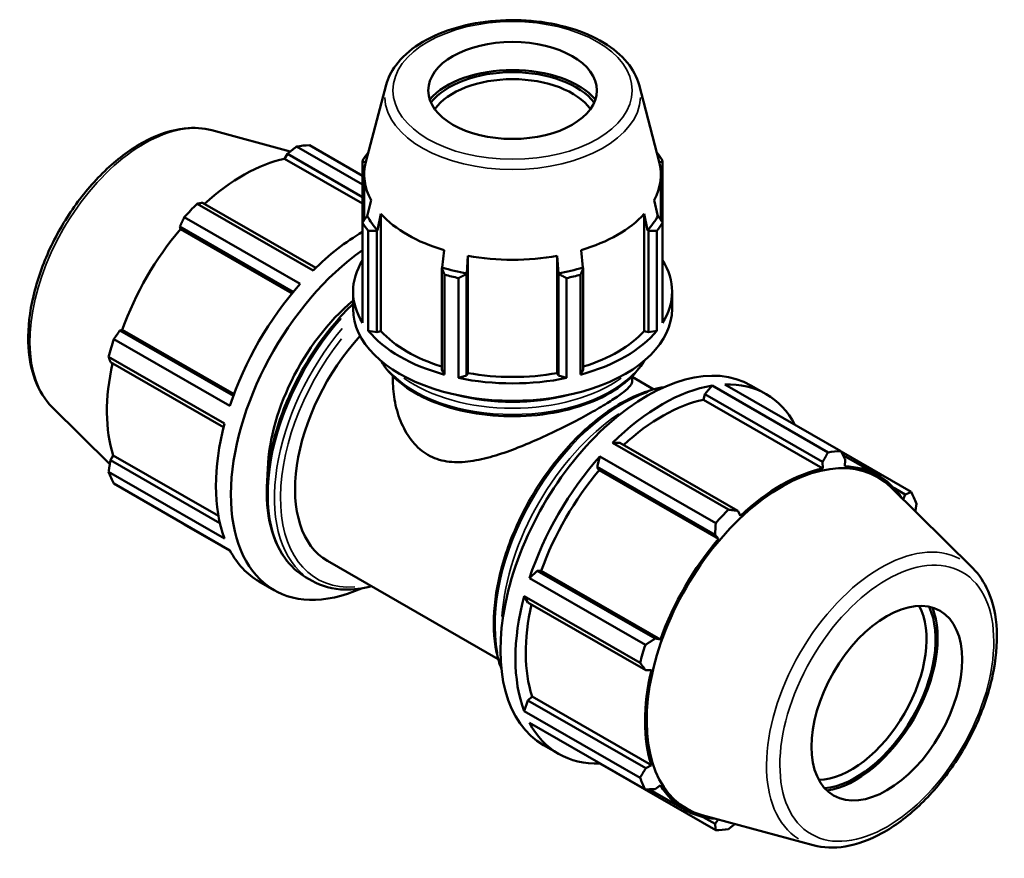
# Model space of a CAD drawing. Header units: inches. Extents: x 0.1 to 45, y -10.3 to 31.7.
# Tile 7 of 7: x 37.3 to 45, y 25.2 to 31.7. Entities that reach past the tile are written whole.
import ezdxf

# ---------------------------------------------------------------- set-up
doc = ezdxf.new("R2010")
doc.units = ezdxf.units.IN
doc.header["$MEASUREMENT"] = 0
doc.layers.add('Visible (ANSI)', color=7, linetype='Continuous', lineweight=50)
doc.layers.add('Visible Narrow (ANSI)', color=7, linetype='Continuous', lineweight=35)

msp = doc.modelspace()

# ---------------------------------------------------------------- linework, layer by layer
at = {"layer": 'Visible (ANSI)'}
for p, q in [((40.1842, 31.1965), (40.0271, 30.5991)), ((42.1504, 31.1965), (42.3075, 30.5991)), ((38.8293, 30.8433), (39.4388, 30.678)), ((40.0005, 30.4225), (39.4881, 30.7176)), ((39.5878, 30.7272), (40.0005, 30.4896)), ((39.3948, 30.6225), (39.4163, 30.6598)), ((40.0005, 30.2737), (39.3948, 30.6225)), ((39.4163, 30.6598), (40.0005, 30.3234)), ((40.0005, 30.6076), (40.0005, 30.124)), ((42.334, 30.124), (42.334, 30.6076)), ((40.0141, 30.1451), (40.0141, 30.4996)), ((42.3205, 30.1451), (42.3205, 30.4996)), ((38.7148, 30.2722), (39.6162, 29.7531)), ((39.6369, 29.7734), (38.757, 30.2801)), ((40.0675, 30.3), (40.038, 30.1756)), ((42.2966, 30.1756), (42.2671, 30.3)), ((39.5165, 29.648), (38.6151, 30.1671)), ((40.038, 30.1756), (40.032, 30.1729)), ((40.117, 30.0658), (40.1444, 30.193)), ((40.1444, 29.2821), (40.1444, 30.193)), ((42.1902, 30.193), (42.2176, 30.0658)), ((42.1902, 29.2821), (42.1902, 30.193)), ((42.3026, 30.1729), (42.2966, 30.1756)), ((38.5804, 30.0939), (39.4628, 29.5858)), ((38.5851, 30.0743), (38.5804, 30.0939)), ((40.0005, 29.347), (40.0005, 30.124)), ((42.334, 30.124), (42.334, 29.347)), ((39.4533, 29.5743), (38.5851, 30.0743)), ((40.0454, 30.0617), (40.0454, 29.2846)), ((40.1114, 30.0625), (40.117, 30.0658)), ((40.1114, 29.2722), (40.1114, 30.0625)), ((42.2176, 30.0658), (42.2232, 30.0625)), ((42.2232, 30.0625), (42.2232, 29.2722)), ((42.2892, 29.2846), (42.2892, 30.0617)), ((40.6348, 29.9106), (40.6205, 29.7758)), ((40.8112, 29.7303), (40.8205, 29.8663)), ((40.8205, 28.9554), (40.8205, 29.8663)), ((41.5141, 28.9554), (41.5141, 29.8663)), ((41.5141, 29.8663), (41.5234, 29.7303)), ((41.7141, 29.7758), (41.6998, 29.9106)), ((40.6205, 29.7758), (40.6176, 29.771)), ((40.6176, 29.771), (40.6176, 28.9807)), ((40.6392, 28.9427), (40.6392, 29.7198)), ((40.8093, 29.7252), (40.8112, 29.7303)), ((40.8093, 28.935), (40.8093, 29.7252)), ((41.5234, 29.7303), (41.5253, 29.7252)), ((41.5253, 29.7252), (41.5253, 28.935)), ((41.6954, 29.7198), (41.6954, 28.9427)), ((41.717, 29.771), (41.7141, 29.7758)), ((41.717, 28.9807), (41.717, 29.771)), ((40.7474, 29.6939), (40.7474, 28.9169)), ((41.5872, 28.9169), (41.5872, 29.6939)), ((39.9273, 29.4536), (39.9273, 29.5887)), ((42.4073, 29.4536), (42.4073, 29.5887)), ((38.1142, 29.2864), (38.1334, 29.292)), ((38.9966, 28.7783), (38.1142, 29.2864)), ((39.0017, 28.792), (38.1334, 29.292)), ((40.0454, 29.2846), (40.1114, 29.2722)), ((40.1114, 29.2722), (40.1444, 29.2821)), ((42.1902, 29.2821), (42.2232, 29.2722)), ((42.2232, 29.2722), (42.2892, 29.2846)), ((38.0682, 29.2199), (38.9697, 28.7008)), ((38.9284, 28.5618), (38.0269, 29.0809)), ((38.0411, 29.0402), (38.9211, 28.5334)), ((40.6176, 28.9807), (40.6392, 28.9427)), ((40.8093, 28.935), (40.8205, 28.9554)), ((41.5141, 28.9554), (41.5253, 28.935)), ((41.6954, 28.9427), (41.717, 28.9807)), ((40.2373, 28.8945), (40.2373, 28.9305)), ((40.7474, 28.9169), (40.8093, 28.935)), ((41.5253, 28.935), (41.5872, 28.9169)), ((42.0973, 28.8945), (42.0973, 28.9305)), ((42.0973, 28.9251), (42.2651, 28.8285)), ((42.8181, 28.8671), (43.7195, 28.348)), ((43.0207, 28.8592), (43.1377, 28.7919)), ((42.6614, 28.7911), (42.6511, 28.7474)), ((42.7184, 28.8574), (42.6614, 28.7911)), ((42.6614, 28.7911), (43.5776, 28.2634)), ((43.6198, 28.3383), (42.7184, 28.8574)), ((42.6511, 28.7474), (43.5785, 28.2133)), ((37.589, 28.6895), (38.0362, 28.247)), ((42.0021, 28.4114), (41.945, 28.412)), ((41.945, 28.412), (42.8465, 27.893)), ((42.9183, 27.8838), (42.0021, 28.4114)), ((44.2664, 28.0306), (43.7213, 28.3445)), ((38.0411, 28.2779), (38.0626, 28.315)), ((38.892, 27.7878), (38.0411, 28.2779)), ((38.8804, 27.844), (38.0626, 28.315)), ((41.8453, 28.3069), (41.8255, 28.2252)), ((42.7468, 27.7878), (41.8453, 28.3069)), ((43.5776, 28.2634), (43.5785, 28.2133)), ((43.7354, 28.3173), (44.0086, 28.1599)), ((43.7495, 28.2299), (43.7542, 28.2806)), ((38.0269, 28.1867), (38.9284, 27.6676)), ((41.8255, 28.2252), (41.8413, 28.1992)), ((41.8255, 28.2252), (42.7418, 27.6975)), ((41.8413, 28.1992), (42.7687, 27.6651)), ((38.9697, 27.5761), (38.0682, 28.0952)), ((44.7456, 27.4364), (44.1087, 28.0666)), ((44.1311, 28.0614), (44.2204, 28.01)), ((44.2204, 28.01), (44.2035, 27.9728)), ((42.9398, 27.8455), (42.9183, 27.8838)), ((38.6151, 27.7779), (38.9715, 27.5726)), ((42.7418, 27.6975), (42.7687, 27.6651)), ((39.7287, 27.4936), (41.0562, 26.7292)), ((41.3593, 27.4177), (41.2985, 27.3597)), ((41.3897, 27.4169), (41.3593, 27.4177)), ((42.2756, 26.89), (41.3593, 27.4177)), ((41.3897, 27.4169), (42.3171, 26.8828)), ((39.1969, 27.3339), (39.3139, 27.2666)), ((39.5585, 27.368), (39.6086, 27.3392)), ((41.2985, 27.3597), (42.1999, 26.8406)), ((41.2572, 27.2207), (41.2862, 27.1714)), ((42.1586, 26.7016), (41.2572, 27.2207)), ((41.2862, 27.1714), (42.2024, 26.6438)), ((42.3171, 26.8828), (42.2756, 26.89)), ((42.2024, 26.6438), (42.2462, 26.6443)), ((41.2862, 26.4091), (41.2572, 26.3265)), ((41.3188, 26.4399), (41.2862, 26.4091)), ((42.2024, 25.8815), (41.2862, 26.4091)), ((41.3188, 26.4399), (42.2462, 25.9058)), ((41.2572, 26.3265), (42.1586, 25.8074)), ((42.1999, 25.716), (41.2985, 26.235)), ((41.4089, 26.0602), (41.5258, 25.9928)), ((41.8443, 25.9207), (41.8453, 25.9177)), ((41.8453, 25.9177), (42.7468, 25.3986)), ((42.2462, 25.9058), (42.2024, 25.8815)), ((42.2756, 25.7195), (42.3171, 25.7489)), ((42.2307, 25.7173), (42.5096, 25.5568)), ((43.5053, 25.2825), (42.6405, 25.5171)), ((42.7418, 25.4489), (42.6503, 25.5016)), ((42.766, 25.483), (42.7418, 25.4489))]:
    msp.add_line(p, q, dxfattribs=at)
for centre, major_axis, ratio in [((41.1673, 31.1533), (0.6555, 0), 0.575862), ((44.077, 26.3873), (0.4136, 0.7182), 0.578093)]:
    msp.add_ellipse(centre, major_axis=major_axis, ratio=ratio, dxfattribs=at)
for centre, major_axis, ratio, start_param, end_param in [((41.1673, 30.8957), (-0.7225, 0), 0.575862, 3.610912, 5.813865), ((41.1673, 30.8957), (-0.6948, 0), 0.575862, 3.561046, 5.863732), ((41.1673, 30.8636), (0.6555, 0), 0.575862, 0.393801, 2.747792), ((39.1015, 29.2526), (0.8059, 1.3995), 0.578093, 0.343502, 0.438029), ((39.0755, 29.2675), (0.7495, 1.3016), 0.578093, 0.478032, 1.071949), ((41.1673, 30.3658), (-1.24, 0), 0.575862, 5.843222, 5.93775), ((41.1673, 30.3658), (1.24, 0), 0.575862, 0.345435, 0.439963), ((41.1673, 30.4996), (-1.1532, 0), 0.575862, 6.1329, 6.588618), ((41.1673, 30.4996), (1.1532, 0), 0.575862, 5.977753, 6.43347), ((39.1015, 29.2526), (-0.8059, -1.3995), 0.578093, 4.270492, 4.36502), ((41.1673, 30.3807), (-1.1841, 0), 0.575862, 0.305433, 0.479966), ((41.1673, 30.4996), (1.1532, 0), 0.575862, 3.621558, 4.232423), ((41.1673, 30.4996), (1.1532, 0), 0.575862, 5.192355, 5.80322), ((41.1673, 30.3807), (1.1841, 0), 0.575862, 5.80322, 5.977753), ((41.1673, 30.3658), (-1.24, 0), 0.575862, 0.345435, 0.439963), ((41.1673, 30.3658), (1.24, 0), 0.575862, 5.843222, 5.93775), ((39.0755, 29.2675), (0.7495, 1.3016), 0.578093, 1.26343, 1.874295), ((40.0029, 28.7335), (-0.8059, -1.3995), 0.578093, 3.927101, 4.270492), ((40.1198, 28.6661), (-0.8059, -1.3995), 0.578093, 4.029666, 6.954285), ((41.1673, 30.4996), (1.1532, 0), 0.575862, 4.406956, 5.017822), ((41.1673, 29.5887), (-1.24, 0), 0.575862, 5.93775, 6.628621), ((41.1673, 29.5887), (1.24, 0), 0.575862, 5.93775, 6.628621), ((41.1673, 30.3807), (1.1841, 0), 0.575862, 4.232423, 4.406956), ((41.1673, 30.3658), (1.24, 0), 0.575862, 4.272426, 4.366954), ((41.1673, 30.3807), (1.1841, 0), 0.575862, 5.017822, 5.192355), ((41.1673, 30.3658), (1.24, 0), 0.575862, 5.057824, 5.152352), ((40.0029, 28.7335), (-0.8059, -1.3995), 0.578093, 4.36502, 5.055891), ((40.1198, 28.6661), (-0.6045, -1.0496), 0.578093, 4.151741, 5.502389), ((41.1673, 29.4536), (-1.24, 0), 0.575862, 0, 3.141593), ((40.3332, 28.5433), (-0.6045, -1.0496), 0.578093, 4.347704, 6.283185), ((41.1673, 29.5887), (1.24, 0), 0.575862, 3.581556, 4.272426), ((41.1673, 29.5887), (1.1532, 0), 0.575862, 3.621558, 4.215556), ((41.1673, 29.5887), (1.24, 0), 0.575862, 5.152352, 5.843222), ((41.1673, 29.5887), (1.1532, 0), 0.575862, 5.209222, 5.80322), ((39.1015, 29.2526), (-0.8059, -1.3995), 0.578093, 5.055891, 5.150418), ((42.2148, 27.4597), (0.8059, 1.3995), 0.578093, 0, 3.141593), ((39.0755, 29.2675), (0.7495, 1.3016), 0.578093, 2.065615, 2.659693), ((41.1673, 29.5887), (1.1532, 0), 0.575862, 4.406956, 5.017822), ((41.1673, 29.5887), (1.24, 0), 0.575862, 4.366954, 5.057824), ((42.3317, 27.3924), (0.8059, 1.3995), 0.578093, 5.939684, 6.626687), ((42.3317, 27.3924), (-0.8059, -1.3995), 0.578093, 3.579622, 4.270492), ((42.3317, 27.3924), (-0.7495, -1.3016), 0.578093, 3.619624, 4.213542), ((40.0029, 28.7335), (-0.8059, -1.3995), 0.578093, 5.150418, 5.841289), ((43.2331, 26.8733), (0.8059, 1.3995), 0.578093, 0.343502, 0.438029), ((42.3317, 27.3924), (-0.8059, -1.3995), 0.578093, 4.36502, 5.055891), ((43.2623, 26.8565), (0.7426, 1.2895), 0.578093, 6.13202, 9.575944), ((39.1015, 29.2526), (-0.8059, -1.3995), 0.578093, 5.841289, 5.935816), ((42.3317, 27.3924), (-0.7495, -1.3016), 0.578093, 4.405023, 5.015888), ((43.2591, 26.8583), (-0.7495, -1.3016), 0.578093, 3.619624, 4.23049), ((43.2591, 26.8583), (0.7495, 1.3016), 0.578093, 6.000507, 6.586684), ((43.2331, 26.8733), (0.8059, 1.3995), 0.578093, 5.841289, 5.935816), ((43.2331, 26.8733), (-0.8059, -1.3995), 0.578093, 4.270492, 4.36502), ((43.2591, 26.8583), (-0.7495, -1.3016), 0.578093, 4.405023, 5.015888), ((40.0029, 28.7335), (-0.8059, -1.3995), 0.578093, 5.935816, 6.283185), ((42.3317, 27.3924), (-0.8059, -1.3995), 0.578093, 5.150418, 5.841289), ((42.3317, 27.3924), (-0.7495, -1.3016), 0.578093, 5.207208, 5.801286), ((43.7994, 26.5472), (0.4136, 0.7182), 0.578093, 3.482527, 5.942251), ((43.8346, 26.5269), (-0.4384, -0.7613), 0.578093, 0.384739, 2.756853), ((43.8346, 26.5269), (0.4499, 0.7813), 0.578093, 3.567249, 5.857529), ((43.2331, 26.8733), (-0.8059, -1.3995), 0.578093, 5.055891, 5.150418), ((43.2591, 26.8583), (-0.7495, -1.3016), 0.578093, 5.190421, 5.801286), ((42.3317, 27.3924), (-0.8059, -1.3995), 0.578093, 5.935816, 6.626687), ((43.2331, 26.8733), (-0.8059, -1.3995), 0.578093, 5.841289, 5.935816), ((43.2591, 26.8583), (-0.7495, -1.3016), 0.578093, 5.975819, 6.565864), ((43.2331, 26.8733), (-0.8059, -1.3995), 0.578093, 0.343502, 0.438029)]:
    msp.add_ellipse(centre, major_axis=major_axis, ratio=ratio, start_param=start_param, end_param=end_param, dxfattribs=at)
for points, knots in [([(42.1504, 31.1965), (42.1342, 31.258), (42.1029, 31.3165), (42.0117, 31.4279), (41.9494, 31.4799), (41.7999, 31.5706), (41.7119, 31.6087), (41.5208, 31.6661), (41.4178, 31.6854), (41.2074, 31.7037), (41.1001, 31.7029), (40.891, 31.6812), (40.7894, 31.6604), (40.6014, 31.6002), (40.515, 31.5608), (40.3667, 31.466), (40.3046, 31.4105), (40.2238, 31.3012), (40.1982, 31.2499), (40.1842, 31.1965)], [0.935683, 0.935683, 0.935683, 0.935683, 1.225932, 1.225932, 1.544561, 1.544561, 1.875556, 1.875556, 2.205797, 2.205797, 2.534489, 2.534489, 2.863256, 2.863256, 3.193658, 3.193658, 3.524412, 3.524412, 3.776706, 3.776706, 3.776706, 3.776706]), ([(37.589, 28.6895), (37.5317, 28.7462), (37.4872, 28.8177), (37.4224, 28.9884), (37.4046, 29.0897), (37.3994, 29.3109), (37.4132, 29.4315), (37.4708, 29.6772), (37.5146, 29.8023), (37.6274, 30.0444), (37.6961, 30.1614), (37.852, 30.3766), (37.9391, 30.4747), (38.1239, 30.6425), (38.2218, 30.712), (38.4196, 30.8142), (38.5197, 30.8469), (38.6903, 30.866), (38.7622, 30.8615), (38.8293, 30.8433)], [4.076223, 4.076223, 4.076223, 4.076223, 4.366803, 4.366803, 4.685414, 4.685414, 5.016306, 5.016306, 5.346508, 5.346508, 5.675193, 5.675193, 6.003958, 6.003958, 6.33433, 6.33433, 6.664951, 6.664951, 6.915484, 6.915484, 6.915484, 6.915484]), ([(39.9273, 29.4944), (39.8774, 29.4463), (39.8289, 29.3943), (39.6885, 29.228), (39.6028, 29.104), (39.4564, 28.8426), (39.3957, 28.7054), (39.3053, 28.4313), (39.2756, 28.2945), (39.2507, 28.0346), (39.2555, 27.9116), (39.3, 27.6921), (39.3397, 27.5956), (39.4402, 27.455), (39.4952, 27.4044), (39.5585, 27.368)], [6.607696, 6.607696, 6.607696, 6.607696, 6.767732, 6.767732, 7.090948, 7.090948, 7.413905, 7.413905, 7.737192, 7.737192, 8.06114, 8.06114, 8.383877, 8.383877, 8.641314, 8.641314, 8.641314, 8.641314]), ([(40.1454, 29.0491), (40.1802, 28.9884), (40.23, 28.9317), (40.3603, 28.8255), (40.4433, 28.777), (40.6309, 28.698), (40.7356, 28.6675), (40.9557, 28.6273), (41.071, 28.6177), (41.301, 28.62), (41.4156, 28.632), (41.6328, 28.6764), (41.7354, 28.709), (41.9185, 28.7918), (41.9989, 28.8421), (42.1162, 28.9452), (42.1586, 28.9956), (42.1892, 29.0491)], [4.245408, 4.245408, 4.245408, 4.245408, 4.541977, 4.541977, 4.866093, 4.866093, 5.191203, 5.191203, 5.515425, 5.515425, 5.839295, 5.839295, 6.163599, 6.163599, 6.488781, 6.488781, 6.750166, 6.750166, 6.750166, 6.750166]), ([(40.2373, 28.8945), (40.2373, 28.8403), (40.2426, 28.7835), (40.265, 28.6709), (40.2821, 28.615), (40.3279, 28.5107), (40.3567, 28.4621), (40.4254, 28.3789), (40.4653, 28.3443), (40.5097, 28.3187)], [13.216146, 13.216146, 13.216146, 13.216146, 13.694758, 13.694758, 14.17337, 14.17337, 14.651981, 14.651981, 15.130593, 15.130593, 15.130593, 15.130593]), ([(40.5097, 28.3187), (40.5541, 28.2931), (40.6031, 28.2766), (40.7071, 28.2604), (40.7622, 28.2606), (40.8756, 28.2732), (40.9341, 28.2856), (41.0513, 28.3178), (41.1102, 28.3376), (41.223, 28.3798), (41.2813, 28.4037), (41.3987, 28.4552), (41.4578, 28.4828), (41.5727, 28.5388), (41.6286, 28.5673), (41.733, 28.6227), (41.7816, 28.6495), (41.8682, 28.6994), (41.9081, 28.7235), (41.9773, 28.7681), (42.0066, 28.7887), (42.0529, 28.8255), (42.07, 28.8418), (42.0922, 28.8707), (42.0973, 28.8833), (42.0973, 28.8945)], [0, 0, 0, 0, 0.478612, 0.478612, 0.957223, 0.957223, 1.435835, 1.435835, 1.914447, 1.914447, 2.381497, 2.381497, 2.848548, 2.848548, 3.315598, 3.315598, 3.782648, 3.782648, 4.249699, 4.249699, 4.716749, 4.716749, 5.183799, 5.183799, 5.65085, 5.65085, 5.65085, 5.65085]), ([(42.3429, 28.8455), (42.2863, 28.836), (42.2284, 28.8198), (42.0633, 28.756), (41.9549, 28.6936), (41.7441, 28.5327), (41.6418, 28.4342), (41.4538, 28.2115), (41.3681, 28.0874), (41.2216, 27.8261), (41.1609, 27.6888), (41.0705, 27.4148), (41.0408, 27.2779), (41.0159, 27.018), (41.0207, 26.895), (41.0525, 26.7387), (41.065, 26.6947), (41.0805, 26.6534)], [5.943251, 5.943251, 5.943251, 5.943251, 6.120648, 6.120648, 6.443849, 6.443849, 6.767732, 6.767732, 7.090948, 7.090948, 7.413905, 7.413905, 7.737192, 7.737192, 8.06114, 8.06114, 8.197783, 8.197783, 8.197783, 8.197783]), ([(43.5053, 25.2825), (43.5831, 25.2614), (43.6673, 25.2588), (43.8475, 25.2885), (43.944, 25.3239), (44.1379, 25.4304), (44.2353, 25.5029), (44.4189, 25.6761), (44.5051, 25.7768), (44.6579, 25.9958), (44.7246, 26.114), (44.8325, 26.3568), (44.8736, 26.4814), (44.9259, 26.7255), (44.937, 26.845), (44.9261, 27.0674), (44.9041, 27.1704), (44.835, 27.3275), (44.795, 27.3875), (44.7456, 27.4364)], [2.509294, 2.509294, 2.509294, 2.509294, 2.799875, 2.799875, 3.118485, 3.118485, 3.449377, 3.449377, 3.779579, 3.779579, 4.108264, 4.108264, 4.437029, 4.437029, 4.767401, 4.767401, 5.098022, 5.098022, 5.348555, 5.348555, 5.348555, 5.348555]), ([(39.6086, 27.3392), (39.6837, 27.2959), (39.7703, 27.2729), (39.9292, 27.2693), (39.9986, 27.2783), (40.0695, 27.2974)], [2.3581282, 2.3581282, 2.3581282, 2.3581282, 2.6639314, 2.6639314, 2.882156, 2.882156, 2.882156, 2.882156])]:
    msp.add_open_spline(points, degree=3, knots=knots, dxfattribs=at)
for points, weights in [([(39.4881, 30.7176), (39.4513, 30.6882), (39.4163, 30.6598)], [1, 1.00083743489, 1.00085787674]), ([(40.0454, 30.67), (40.0456, 30.67), (40.0458, 30.6701)], [1, 1.00000266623, 1.00000530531]), ([(42.2888, 30.6701), (42.289, 30.67), (42.2892, 30.67)], [1.00000530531, 1.00000266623, 1]), ([(40.0249, 30.5903), (40.0129, 30.5989), (40.0005, 30.6076)], [1.00022773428, 1.00035626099, 1]), ([(42.334, 30.6076), (42.3217, 30.5989), (42.3097, 30.5903)], [1, 1.00035626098, 1.00022773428]), ([(38.757, 30.2801), (38.7361, 30.2763), (38.7148, 30.2722)], [1.00085787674, 1.00083743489, 1]), ([(38.6151, 30.1671), (38.5972, 30.1298), (38.5804, 30.0939)], [1, 1.00083743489, 1.00085787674]), ([(40.0005, 30.124), (40.0166, 30.1491), (40.032, 30.1729)], [1, 1.00046245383, 1.00010803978]), ([(42.3026, 30.1729), (42.318, 30.1491), (42.334, 30.124)], [1.00010803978, 1.00046245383, 1]), ([(40.1114, 30.0625), (40.0791, 30.0622), (40.0454, 30.0617)], [1.00010803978, 1.00046245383, 1]), ([(42.2892, 30.0617), (42.2555, 30.0622), (42.2232, 30.0625)], [1, 1.00046245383, 1.00010803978]), ([(40.6392, 29.7198), (40.6282, 29.746), (40.6176, 29.771)], [1, 1.00046245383, 1.00010803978]), ([(40.8093, 29.7252), (40.779, 29.71), (40.7474, 29.6939)], [1.00010803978, 1.00046245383, 1]), ([(41.5872, 29.6939), (41.5556, 29.71), (41.5253, 29.7252)], [1, 1.00046245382, 1.00010803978]), ([(41.717, 29.771), (41.7064, 29.746), (41.6954, 29.7198)], [1.00010803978, 1.00046245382, 1]), ([(38.1142, 29.2864), (38.0915, 29.2539), (38.0682, 29.2199)], [1.00085787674, 1.00083743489, 1]), ([(38.0269, 29.0809), (38.034, 29.0602), (38.0411, 29.0402)], [1, 1.00083743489, 1.00085787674]), ([(43.5776, 28.2634), (43.5984, 28.3), (43.6198, 28.3383)], [1.00085787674, 1.00083743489, 1]), ([(43.7195, 28.348), (43.7374, 28.3135), (43.7542, 28.2806)], [1, 1.00083743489, 1.00085787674]), ([(38.0411, 28.2779), (38.034, 28.2333), (38.0269, 28.1867)], [1.00085787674, 1.00083743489, 1]), ([(44.2204, 28.01), (44.2431, 28.02), (44.2664, 28.0306)], [1.00085787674, 1.00083743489, 1]), ([(42.8465, 27.893), (42.8833, 27.8882), (42.9183, 27.8838)], [1, 1.00083743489, 1.00085787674]), ([(44.3077, 27.9391), (44.303, 27.9086), (44.2984, 27.8789)], [1, 1.00054924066, 1.00074704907]), ([(42.7418, 27.6975), (42.7444, 27.7417), (42.7468, 27.7878)], [1.00085787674, 1.00083743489, 1]), ([(38.6133, 27.7814), (38.6142, 27.7796), (38.6151, 27.7779)], [1.00008237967, 1.00004222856, 1]), ([(42.1999, 26.8406), (42.2387, 26.8658), (42.2756, 26.89)], [1, 1.00083743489, 1.00085787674]), ([(42.2024, 26.6438), (42.1811, 26.672), (42.1586, 26.7016)], [1.00085787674, 1.00083743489, 1]), ([(42.1586, 25.8074), (42.1811, 25.8451), (42.2024, 25.8815)], [1, 1.00083743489, 1.00085787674]), ([(42.2756, 25.7195), (42.2387, 25.7177), (42.1999, 25.716)], [1.00085787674, 1.00083743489, 1]), ([(42.7468, 25.3986), (42.7444, 25.4242), (42.7418, 25.4489)], [1, 1.00083743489, 1.00085787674]), ([(42.8958, 25.4478), (42.8715, 25.4283), (42.8465, 25.4083)], [1.0007615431, 1.00057006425, 1])]:
    msp.add_rational_spline(points, weights, degree=2, dxfattribs=at)
at = {"layer": 'Visible Narrow (ANSI)'}
for centre, major_axis, ratio in [((41.1673, 31.1533), (-0.9302, 0), 0.575862), ((44.077, 26.3873), (-0.5869, -1.0191), 0.578093)]:
    msp.add_ellipse(centre, major_axis=major_axis, ratio=ratio, dxfattribs=at)
for centre, major_axis, ratio, start_param, end_param in [((41.1673, 31.1108), (-0.9943, 0), 0.575862, 0.021823, 3.11977), ((38.304, 29.7118), (0.6273, 1.0894), 0.578093, 0.293129, 2.848464), ((40.2596, 28.5856), (-0.7012, -1.2176), 0.578093, 4.366974, 6.182332), ((40.3097, 28.5568), (-0.7012, -1.2176), 0.578093, 4.414767, 6.184847), ((40.3332, 28.5433), (-0.6846, -1.1889), 0.578093, 4.461797, 6.650392), ((41.1673, 29.254), (1.0788, 0), 0.575862, 3.610353, 5.814425), ((41.1673, 29.3029), (1.0788, 0), 0.575862, 3.812752, 5.612026), ((41.1673, 29.33), (-1.0457, 0), 0.575862, 1.138593, 2.003), ((42.0249, 27.5691), (0.7012, 1.2176), 0.578093, 0.587465, 2.554128), ((42.075, 27.5402), (-0.7012, -1.2176), 0.578093, 4.008011, 5.416767), ((44.0306, 26.414), (0.6273, 1.0894), 0.578093, 0.021031, 3.120562)]:
    msp.add_ellipse(centre, major_axis=major_axis, ratio=ratio, start_param=start_param, end_param=end_param, dxfattribs=at)

doc.saveas('drawing.dxf')
